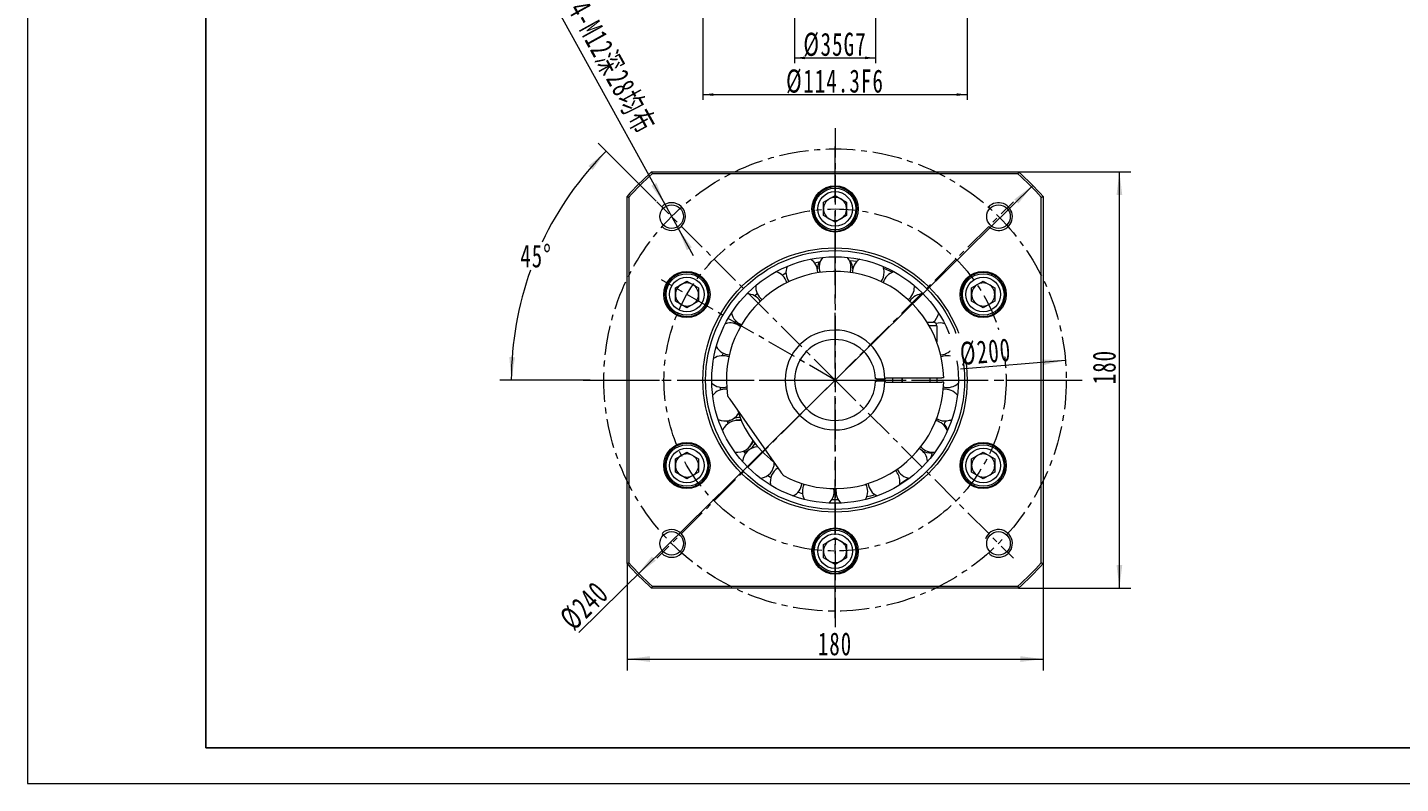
# Model space of a CAD drawing. Header units: millimetres. Extents: x 1279 to 2575, y -336 to 638.
# Tile 1 of 3: x 1279 to 1873, y -336 to -9. Entities that reach past the tile are written whole.
import ezdxf

# ---------------------------------------------------------------- set-up
doc = ezdxf.new("R2010")
doc.units = ezdxf.units.MM
doc.header["$LTSCALE"] = 2
doc.linetypes.add('CENTER', pattern=[10.16, 6.35, -1.27, 1.27, -1.27])
doc.linetypes.add('点画线', pattern=[18, 12, -2, 2, -2])
doc.layers.get('0').update_dxf_attribs({"lineweight": 18})
for name, color, linetype, lineweight in [('1轮廓实线层', 7, 'Continuous', 18), ('3中心线层', 1, 'CENTER', 18), ('中心线层', 1, '点画线', 18), ('图框_外框线', 7, 'Continuous', 18), ('尺寸线层', 3, 'Continuous', 18)]:
    doc.layers.add(name, color=color, linetype=linetype, lineweight=lineweight)
doc.styles.add('标准', font='txt', dxfattribs={"width": 0.667})
doc.dimstyles.new('a4-1-1.5', dxfattribs={"dimtxt": 4.5, "dimasz": 4.5, "dimexe": 2.25, "dimexo": 0, "dimgap": 0.75, "dimtad": 1, "dimdec": 3, "dimdsep": 46, "dimtxsty": '标准', "dimblk": '_CAXARROW', "dimcen": 0, "dimdle": 9, "dimazin": 2, "dimtfac": 0.707107, "dimtdec": 3, "dimtix": 1, "dimtmove": 2, "dimatfit": 3, "dimfxl": 0, "dimfrac": 2, "dimtolj": 1, "dimarcsym": 0})

# ---------------------------------------------------------------- blocks, each defined once
blk = doc.blocks.new('*X4')
at = {"layer": '尺寸线层', "linetype": 'Continuous'}
for points in [[(1538.78, -281.93), (1548.68, -280.69), (1548.68, -283.17)], [(1718.78, -281.93), (1708.88, -280.69), (1708.88, -283.17)]]:
    blk.add_hatch(color=0, dxfattribs=at).paths.add_polyline_path(points, flags=0)
at = {"layer": '尺寸线层', "color": 0, "linetype": 'Continuous'}
for p, q in [((1538.78, -240.57), (1538.78, -286.88)), ((1718.78, -240.57), (1718.78, -286.88)), ((1538.78, -281.93), (1718.78, -281.93))]:
    blk.add_line(p, q, dxfattribs=at)
at = {"layer": '尺寸线层', "color": 0, "insert": (1628.78, -275.41), "char_height": 9.9, "width": 26.9708, "attachment_point": 5, "line_spacing_factor": 1.15057, "style": '标准'}
blk.add_mtext('\\T1.1;180', dxfattribs=at)
blk = doc.blocks.new('_CAXARROW')
blk.add_hatch(color=0).paths.add_polyline_path([(0, 0), (-1, 0.125), (-1, -0.125)], flags=0)
blk = doc.blocks.new('*X5')
at = {"layer": '尺寸线层', "linetype": 'Continuous'}
for points in [[(1751.79, -71.2), (1750.55, -81.1), (1753.02, -81.1)], [(1751.79, -251.2), (1750.55, -241.3), (1753.02, -241.3)]]:
    blk.add_hatch(color=0, dxfattribs=at).paths.add_polyline_path(points, flags=0)
at = {"layer": '尺寸线层', "color": 0, "linetype": 'Continuous'}
for p, q in [((1708.16, -71.2), (1756.74, -71.2)), ((1751.79, -251.2), (1751.79, -71.2)), ((1708.16, -251.2), (1756.74, -251.2))]:
    blk.add_line(p, q, dxfattribs=at)
at = {"layer": '尺寸线层', "color": 0, "insert": (1745.27, -155.6), "char_height": 9.9, "width": 26.9708, "attachment_point": 5, "rotation": 90, "line_spacing_factor": 1.15057, "style": '标准'}
blk.add_mtext('\\T1.1;180', dxfattribs=at)
blk = doc.blocks.new('*X6')
at = {"layer": '尺寸线层', "linetype": 'Continuous'}
for points in [[(1555.18, -85.23), (1551.49, -75.96), (1549.32, -77.16)], [(1560.97, -95.74), (1566.83, -103.82), (1564.66, -105.01)]]:
    blk.add_hatch(color=0, dxfattribs=at).paths.add_polyline_path(points, flags=0)
at = {"layer": '尺寸线层', "color": 0, "linetype": 'Continuous'}
blk.add_line((1509.36, -2.05), (1567.34, -107.3), dxfattribs=at)
at = {"layer": '尺寸线层', "color": 0, "insert": (1532.04, -26.36), "char_height": 9.9, "width": 128.9258, "attachment_point": 5, "rotation": 298.84961, "line_spacing_factor": 1.15057, "style": '标准'}
blk.add_mtext('\\T1.1;4-M12深28均布', dxfattribs=at)
blk = doc.blocks.new('*X7')
at = {"layer": '尺寸线层', "linetype": 'Continuous'}
for points in [[(1529.76, -62.17), (1523.92, -70.26), (1522.08, -68.6)], [(1488.74, -161.2), (1490.33, -151.35), (1487.86, -151.22)]]:
    blk.add_hatch(color=0, dxfattribs=at).paths.add_polyline_path(points, flags=0)
at = {"layer": '尺寸线层', "color": 0, "linetype": 'Continuous'}
for p, q in [((1551.36, -83.77), (1526.26, -58.67)), ((1522.78, -161.2), (1483.79, -161.2))]:
    blk.add_line(p, q, dxfattribs=at)
for start, end in [(135, 154.81815), (160.13079, 180)]:
    blk.add_arc((1628.78, -161.2), 140.04, start, end, dxfattribs=at)
at = {"layer": '尺寸线层', "color": 0, "insert": (1499.4, -107.61), "char_height": 9.9, "width": 26.8241, "attachment_point": 5, "line_spacing_factor": 1.15057, "style": '标准'}
blk.add_mtext('\\T1.1;45%%D', dxfattribs=at)
blk = doc.blocks.new('*X8')
at = {"layer": '尺寸线层', "linetype": 'Continuous'}
for points in [[(1714.27, -76.98), (1706.35, -83.05), (1708.08, -84.81)], [(1543.3, -245.41), (1549.48, -237.58), (1551.22, -239.35)]]:
    blk.add_hatch(color=0, dxfattribs=at).paths.add_polyline_path(points, flags=0)
at = {"layer": '尺寸线层', "color": 0, "linetype": 'Continuous'}
blk.add_line((1517.95, -270.39), (1714.27, -76.98), dxfattribs=at)
at = {"layer": '尺寸线层', "color": 0, "insert": (1520.34, -258.89), "char_height": 9.9, "width": 39.0622, "attachment_point": 5, "rotation": 44.5723, "line_spacing_factor": 1.15057, "style": '标准'}
blk.add_mtext('\\T1.1;%%C240', dxfattribs=at)
blk = doc.blocks.new('*X9')
at = {"layer": '尺寸线层', "linetype": 'Continuous'}
blk.add_hatch(color=0, dxfattribs=at).paths.add_polyline_path([(1728.42, -152.7), (1718.66, -154.77), (1718.45, -152.31)], flags=0)
at = {"layer": '尺寸线层', "color": 0, "linetype": 'Continuous'}
blk.add_line((1728.42, -152.7), (1683.07, -156.57), dxfattribs=at)
at = {"layer": '尺寸线层', "color": 0, "insert": (1693.89, -149.1), "char_height": 9.9, "width": 39.0622, "attachment_point": 5, "rotation": 4.87446, "line_spacing_factor": 1.15057, "style": '标准'}
blk.add_mtext('\\T1.1;%%C200', dxfattribs=at)
blk = doc.blocks.new('*X39')
at = {"layer": '尺寸线层', "linetype": 'Continuous'}
for points in [[(1571.63, -37.72), (1576.13, -37.16), (1576.13, -38.29)], [(1685.93, -37.72), (1681.43, -37.16), (1681.43, -38.29)]]:
    blk.add_hatch(color=0, dxfattribs=at).paths.add_polyline_path(points, flags=0)
at = {"layer": '尺寸线层', "color": 0, "linetype": 'Continuous'}
for p, q in [((1571.63, 7.45), (1571.63, -39.97)), ((1685.93, 7.45), (1685.93, -39.97)), ((1571.63, -37.72), (1685.93, -37.72))]:
    blk.add_line(p, q, dxfattribs=at)
at = {"layer": '尺寸线层', "color": 0, "insert": (1628.78, -32.06), "char_height": 10, "width": 81.122, "attachment_point": 5, "line_spacing_factor": 1.15057, "style": '标准'}
blk.add_mtext('\\T1.1;%%C114.3F6', dxfattribs=at)
blk = doc.blocks.new('*X42')
at = {"layer": '尺寸线层', "linetype": 'Continuous'}
for points in [[(1611.28, -21.84), (1615.78, -21.27), (1615.78, -22.4)], [(1646.28, -21.84), (1641.78, -21.27), (1641.78, -22.4)]]:
    blk.add_hatch(color=0, dxfattribs=at).paths.add_polyline_path(points, flags=0)
at = {"layer": '尺寸线层', "color": 0, "linetype": 'Continuous'}
for p, q in [((1611.28, 15.45), (1611.28, -24.09)), ((1646.28, 15.45), (1646.28, -24.09)), ((1611.28, -21.84), (1646.28, -21.84))]:
    blk.add_line(p, q, dxfattribs=at)
at = {"layer": '尺寸线层', "color": 0, "insert": (1628.78, -16.17), "char_height": 10, "width": 49.7434, "attachment_point": 5, "line_spacing_factor": 1.15057, "style": '标准'}
blk.add_mtext('\\T1.1;%%C35G7', dxfattribs=at)

msp = doc.modelspace()

# ---------------------------------------------------------------- linework, layer by layer
at = {"color": 7, "linetype": 'Continuous', "lineweight": 15}
for p, q in [((1549.412, -71.1968), (1708.1571, -71.1968)), ((1707.8542, -71.9968), (1549.715, -71.9968)), ((1538.7846, -240.5693), (1538.7846, -81.8243)), ((1539.5846, -82.1272), (1539.5846, -240.2664)), ((1623.7846, -84.31), (1628.7846, -81.4233)), ((1628.7846, -81.4233), (1633.7846, -84.31)), ((1717.9846, -240.2664), (1717.9846, -82.1272)), ((1718.7846, -81.8243), (1718.7846, -240.5693)), ((1619.2664, -87.9759), (1619.8146, -87.931)), ((1619.289, -86.1783), (1619.8477, -86.1325)), ((1623.7846, -90.0835), (1623.7846, -84.31)), ((1633.7846, -84.31), (1633.7846, -90.0835)), ((1628.7846, -92.9703), (1623.7846, -90.0835)), ((1633.7846, -90.0835), (1628.7846, -92.9703)), ((1559.6987, -121.31), (1564.6987, -118.4233)), ((1564.6987, -118.4233), (1569.6987, -121.31)), ((1605.8816, -115.7716), (1607.5459, -114.8909)), ((1621.2874, -114.8115), (1621.2903, -114.6126)), ((1687.4367, -116.3434), (1687.7496, -116.7957)), ((1687.4367, -116.3434), (1687.7496, -116.7957)), ((1687.8704, -121.31), (1692.8704, -118.4233)), ((1689.0048, -115.4642), (1689.3237, -115.9251)), ((1689.0048, -115.4642), (1689.3237, -115.9251)), ((1692.8704, -118.4233), (1697.8704, -121.31)), ((1559.6987, -127.0835), (1559.6987, -121.31)), ((1569.6987, -121.31), (1569.6987, -127.0835)), ((1593.9994, -124.7865), (1595.0555, -123.744)), ((1663.1214, -120.9177), (1663.0995, -120.3687)), ((1687.8704, -127.0835), (1687.8704, -121.31)), ((1697.8704, -121.31), (1697.8704, -127.0835)), ((1564.6987, -129.9703), (1559.6987, -127.0835)), ((1569.6987, -127.0835), (1564.6987, -129.9703)), ((1692.8704, -129.9703), (1687.8704, -127.0835)), ((1697.8704, -127.0835), (1692.8704, -129.9703)), ((1559.0688, -131.9109), (1559.3086, -131.4042)), ((1559.0688, -131.9109), (1559.3086, -131.4042)), ((1560.6143, -132.8293), (1560.8495, -132.3322)), ((1560.6143, -132.8293), (1560.8495, -132.3322)), ((1585.2025, -136.7507), (1585.8033, -135.6574)), ((1668.5841, -136.1968), (1671.2846, -136.1968)), ((1672.7846, -137.6968), (1669.4878, -137.6968)), ((1672.7846, -137.6968), (1672.7846, -144.6741)), ((1679.615, -147.5768), (1680.3006, -147.3931)), ((1580.1615, -150.6787), (1580.4033, -149.5718)), ((1650.7618, -160.1968), (1674.9737, -160.1968)), ((1653.7846, -162.1968), (1653.7846, -160.1968)), ((1657.7846, -160.1968), (1657.7846, -162.1968)), ((1669.7846, -160.1968), (1669.7846, -162.1968)), ((1672.9512, -161.1968), (1672.9399, -160.1968)), ((1579.2604, -165.4659), (1579.1809, -164.3571)), ((1646.6776, -160.6968), (1650.3788, -160.6968)), ((1650.3788, -161.6968), (1646.6776, -161.6968)), ((1649.7607, -160.7137), (1649.7607, -161.6968)), ((1650.7618, -162.1968), (1674.9737, -162.1968)), ((1672.9399, -162.1968), (1672.9512, -161.1968)), ((1605.4197, -201.0531), (1583.3407, -169.5209)), ((1582.6051, -179.9861), (1582.1817, -178.8572)), ((1585.3988, -178.3855), (1585.5538, -178.7717)), ((1591.9489, -189.8483), (1592.2058, -190.1756)), ((1696.9548, -189.5643), (1696.7196, -190.0614)), ((1696.9548, -189.5643), (1696.7196, -190.0614)), ((1559.6987, -195.31), (1564.6987, -192.4233)), ((1559.6987, -201.0835), (1559.6987, -195.31)), ((1564.6987, -192.4233), (1569.6987, -195.31)), ((1569.6987, -195.31), (1569.6987, -201.0835)), ((1589.9793, -193.0115), (1589.1245, -191.8781)), ((1687.8704, -195.31), (1692.8704, -192.4233)), ((1687.8704, -201.0835), (1687.8704, -195.31)), ((1692.8704, -192.4233), (1697.8704, -195.31)), ((1697.8704, -195.31), (1697.8704, -201.0835)), ((1698.5003, -190.4827), (1698.2606, -190.9894)), ((1698.5003, -190.4827), (1698.2606, -190.9894)), ((1564.6987, -203.9703), (1559.6987, -201.0835)), ((1569.6987, -201.0835), (1564.6987, -203.9703)), ((1692.8704, -203.9703), (1687.8704, -201.0835)), ((1697.8704, -201.0835), (1692.8704, -203.9703)), ((1568.5644, -206.9294), (1568.2454, -206.4685)), ((1568.5644, -206.9294), (1568.2454, -206.4685)), ((1570.1325, -206.0502), (1569.8195, -205.5979)), ((1570.1325, -206.0502), (1569.8195, -205.5979)), ((1600.9461, -203.5206), (1599.6075, -202.5379)), ((1614.7296, -210.4856), (1612.6973, -209.7683)), ((1623.7846, -232.31), (1628.7846, -229.4233)), ((1628.7846, -229.4233), (1633.7846, -232.31)), ((1623.7846, -238.0835), (1623.7846, -232.31)), ((1633.7846, -232.31), (1633.7846, -238.0835)), ((1638.2801, -236.2153), (1637.7214, -236.2611)), ((1638.2801, -236.2153), (1637.7214, -236.2611)), ((1638.3027, -234.4177), (1637.7546, -234.4626)), ((1638.3027, -234.4177), (1637.7546, -234.4626)), ((1628.7846, -240.9703), (1623.7846, -238.0835)), ((1633.7846, -238.0835), (1628.7846, -240.9703)), ((1708.1571, -251.1968), (1549.412, -251.1968)), ((1549.715, -250.3968), (1707.8542, -250.3968))]:
    msp.add_line(p, q, dxfattribs=at)
for points in [[(1619.9174, -110.4905), (1621.9562, -110.0881), (1622.3522, -110.0197)], [(1634.9721, -109.4502), (1636.7595, -109.6191), (1638.2382, -109.8062)], [(1635.2913, -114.6667), (1635.536, -113.7443), (1635.6596, -112.4468)], [(1649.7923, -112.8245), (1651.0926, -113.3504), (1653.6998, -114.5317)], [(1663.1041, -120.4298), (1663.7881, -120.9782), (1664.1651, -121.2886)], [(1649.7786, -161.6968), (1649.7846, -161.1968), (1649.7786, -160.6968)], [(1672.857, -177.9522), (1672.5147, -178.8261), (1672.5004, -178.8618)], [(1583.4576, -178.5579), (1582.3923, -179.3308), (1582.3647, -179.3549)], [(1677.0911, -182.3774), (1677.6319, -182.5615), (1677.6502, -182.5648)], [(1679.0878, -178.9176), (1678.7219, -178.7306), (1678.317, -178.6209)], [(1589.5274, -192.4204), (1590.558, -192.0368), (1591.0859, -191.7706)], [(1656.6311, -206.6832), (1656.7508, -206.03), (1656.8114, -205.119)], [(1660.7606, -203.7056), (1657.7138, -205.6845), (1656.7144, -206.2699)], [(1630.2491, -213.0916), (1629.3411, -213.0708), (1627.3941, -212.9725)], [(1628.3938, -209.4023), (1628.2931, -208.2304), (1628.2868, -208.1942)], [(1646.1234, -210.8398), (1644.0599, -211.4228), (1642.4918, -211.805)]]:
    msp.add_lwpolyline(points, dxfattribs=at)
for centre, radius in [((1628.7846, -87.1968), 10), ((1628.7846, -87.1968), 9), ((1628.7846, -87.1968), 7.5), ((1558.0739, -90.4861), 5.1), ((1699.4952, -90.4861), 5.1), ((1628.7846, -161.1968), 57.15), ((1628.7846, -161.1968), 56), ((1628.7846, -161.1968), 53.3333), ((1564.6987, -124.1968), 10), ((1564.6987, -124.1968), 9), ((1564.6987, -124.1968), 7.5), ((1692.8704, -124.1968), 10), ((1692.8704, -124.1968), 9), ((1692.8704, -124.1968), 7.5), ((1564.6987, -198.1968), 10), ((1564.6987, -198.1968), 9), ((1692.8704, -198.1968), 10), ((1692.8704, -198.1968), 9), ((1564.6987, -198.1968), 7.5), ((1692.8704, -198.1968), 7.5), ((1628.7846, -235.1968), 10), ((1558.0739, -231.9075), 5.1), ((1628.7846, -235.1968), 9), ((1628.7846, -235.1968), 7.5), ((1699.4952, -231.9075), 5.1)]:
    msp.add_circle(centre, radius, dxfattribs=at)
for centre, radius, start, end in [((1628.7846, -161.1968), 120, 131.4096221, 138.5903779), ((1628.7846, -161.1968), 120, 41.4096221, 48.5903779), ((1628.7846, -161.1968), 119.2, 131.5547546, 138.4452454), ((1628.7846, -161.1968), 119.2, 41.5547546, 48.4452454), ((1628.7846, -87.1968), 9.55, 184.6793375, 173.8775401), ((1628.7846, -87.1968), 5, 120, 180), ((1628.7846, -87.1968), 5, 60, 120), ((1628.7846, -87.1968), 5, 0, 60), ((1628.7846, -87.1968), 9.55, 173.8775401, 184.6793375), ((1628.7846, -87.1968), 5, 180, 240), ((1628.7846, -87.1968), 5, 300, 360), ((1628.7846, -87.1968), 5, 240, 300), ((1614.4153, -114.6126), 6.875, 158.2774643, 215.8353881), ((1614.4153, -114.6126), 6.875, 0, 56.00825), ((1628.7846, -113.3968), 7.6295, 154.3740241, 178.9869215), ((1628.7846, -112.4468), 6.875, 141.1346071, 198.8382727), ((1628.7846, -112.4468), 6.875, 0, 38.8653929), ((1628.7846, -113.3968), 7.6295, 1.0130785, 30.8963451), ((1643.1539, -114.6126), 6.875, 123.99175, 181.65766), ((1643.1539, -114.6126), 6.875, 0, 21.7225357), ((1564.6987, -124.1968), 9.55, 244.6793375, 233.8775401), ((1564.6987, -124.1968), 9.55, 244.6793375, 233.8775401), ((1628.7846, -161.1968), 47, 1.2191511, 188.3313394), ((1601.3227, -120.9177), 6.875, 15.5931833, 73.1511071), ((1643.1539, -114.6126), 6.875, 324.1646119, 360), ((1656.2464, -120.9177), 6.875, 106.8488929, 164.4068167), ((1692.8704, -124.1968), 9.55, 124.6793375, 113.8775401), ((1692.8704, -124.1968), 9.55, 124.6793375, 113.8775401), ((1692.8704, -124.1968), 9.55, 113.8775401, 124.6793375), ((1692.8704, -124.1968), 9.55, 113.8775401, 124.6793375), ((1564.6987, -124.1968), 5, 120, 180), ((1564.6987, -124.1968), 5, 180, 240), ((1564.6987, -124.1968), 5, 60, 120), ((1564.6987, -124.1968), 5, 0, 60), ((1564.6987, -124.1968), 5, 300, 360), ((1590.6703, -130.8017), 6.875, 32.7360404, 90.2939643), ((1601.3227, -120.9177), 6.875, 175.4203214, 232.9782453), ((1656.2464, -120.9177), 6.875, 307.0217547, 360), ((1666.8989, -130.8017), 6.875, 89.7060357, 147.2639596), ((1692.8704, -124.1968), 5, 120, 180), ((1692.8704, -124.1968), 5, 180, 240), ((1692.8704, -124.1968), 5, 60, 120), ((1692.8704, -124.1968), 5, 0, 60), ((1692.8704, -124.1968), 5, 300, 360), ((1564.6987, -124.1968), 5, 240, 300), ((1692.8704, -124.1968), 5, 240, 300), ((1564.6987, -124.1968), 9.55, 233.8775401, 244.6793375), ((1564.6987, -124.1968), 9.55, 233.8775401, 244.6793375), ((1583.4045, -143.3864), 6.875, 49.8788976, 107.4368214), ((1590.6703, -130.8017), 6.875, 192.5631786, 250.1211024), ((1666.8989, -130.8017), 6.875, 308.3028198, 347.4368214), ((1671.2846, -137.6968), 1.5, 0, 90), ((1674.1647, -143.3864), 6.875, 72.5631786, 104.5814506), ((1628.7846, -161.1968), 21.6, 1.3264097, 358.6735903), ((1583.4045, -143.3864), 6.875, 209.7060357, 267.2639596), ((1628.7846, -161.1968), 17.5, 1.6372451, 358.3627549), ((1674.1647, -143.3864), 6.875, 272.7360404, 330.2939643), ((1580.1709, -157.5537), 6.875, 67.0217547, 124.5796786), ((1677.3983, -157.5537), 6.875, 55.4203214, 112.9782453), ((1628.7846, -161.1968), 29, 358.0238917, 1.9761083), ((1580.1709, -157.5537), 6.875, 226.8488929, 284.4068167), ((1581.2568, -172.0447), 6.875, 84.1646119, 141.7225357), ((1628.7846, -161.1968), 47, 241.6686606, 358.7808489), ((1676.3123, -172.0447), 6.875, 38.2774643, 95.8353881), ((1677.3983, -157.5537), 6.875, 255.5931833, 313.1511071), ((1581.2568, -172.0447), 6.875, 244.0905032, 327.7546261), ((1587.3886, -185.0968), 7.6295, 87.4572261, 109.3140664), ((1628.7846, -161.1968), 44.1667, 196.9790379, 233.0209621), ((1676.3123, -172.0447), 6.875, 238.34234, 296.00825), ((1586.5658, -185.5718), 6.875, 75.1025167, 158.8653929), ((1587.3886, -185.0968), 6.6295, 83.375188, 108.9563686), ((1671.0033, -185.5718), 6.875, 21.1346071, 78.8382728), ((1677.9994, -180.5955), 2, 121.4608232, 187.8577292), ((1670.1806, -185.0968), 7.6295, 20.0018501, 39.8559846), ((1564.6987, -198.1968), 9.55, 304.6793375, 293.8775401), ((1564.6987, -198.1968), 9.55, 304.6793375, 293.8775401), ((1586.5658, -185.5718), 6.875, 261.1346071, 344.8974833), ((1595.6261, -196.9331), 6.875, 92.2453739, 175.9094968), ((1587.3886, -185.0968), 6.6295, 311.0436314, 336.624812), ((1587.3886, -185.0968), 7.6295, 310.6859336, 332.5427739), ((1692.8704, -198.1968), 9.55, 64.6793375, 53.8775401), ((1692.8704, -198.1968), 9.55, 64.6793375, 53.8775401), ((1692.8704, -198.1968), 9.55, 53.8775401, 64.6793375), ((1692.8704, -198.1968), 9.55, 53.8775401, 64.6793375), ((1564.6987, -198.1968), 5, 120, 180), ((1564.6987, -198.1968), 5, 60, 120), ((1564.6987, -198.1968), 5, 360, 60), ((1661.943, -196.9331), 6.875, 3.99175, 61.65766), ((1671.0033, -185.5718), 6.875, 221.1617272, 278.8653929), ((1670.1806, -185.0968), 7.6295, 241.0130785, 274.3392862), ((1664.7741, -192.2624), 6, 335.3062952, 358.2765995), ((1692.8704, -198.1968), 5, 120, 180), ((1692.8704, -198.1968), 5, 60, 120), ((1692.8704, -198.1968), 5, 360, 60), ((1564.6987, -198.1968), 5, 180, 240), ((1564.6987, -198.1968), 5, 300, 0), ((1595.6261, -196.9331), 6.875, 278.2774643, 360), ((1607.6327, -205.119), 6.875, 120.6678616, 193.1511071), ((1649.9364, -205.119), 6.875, 0, 44.4068167), ((1661.943, -196.9331), 6.875, 204.1646119, 261.7225357), ((1692.8704, -198.1968), 5, 180, 240), ((1692.8704, -198.1968), 5, 300, 360), ((1564.6987, -198.1968), 5, 240, 300), ((1564.6987, -198.1968), 9.55, 293.8775401, 304.6793375), ((1564.6987, -198.1968), 9.55, 293.8775401, 304.6793375), ((1607.6327, -205.119), 6.875, 295.4203214, 352.9782453), ((1621.5188, -209.4023), 6.875, 152.7360404, 210.2939643), ((1636.0504, -209.4023), 6.875, 360, 27.2639596), ((1649.9364, -205.119), 6.875, 187.0217547, 244.5796786), ((1692.8704, -198.1968), 5, 240, 300), ((1621.5188, -209.4023), 6.875, 312.5631786, 0), ((1636.0504, -209.4023), 6.875, 169.8788976, 227.4368214), ((1636.0504, -209.4023), 6.875, 329.7060357, 0), ((1628.7846, -235.1968), 9.55, 4.6793375, 353.8775401), ((1628.7846, -235.1968), 9.55, 4.6793375, 353.8775401), ((1628.7846, -235.1968), 5, 120, 180), ((1628.7846, -235.1968), 5, 60, 120), ((1628.7846, -235.1968), 5, 0, 60), ((1628.7846, -235.1968), 5, 180, 240), ((1628.7846, -235.1968), 5, 300, 360), ((1628.7846, -235.1968), 9.55, 353.8775401, 4.6793375), ((1628.7846, -235.1968), 9.55, 353.8775401, 4.6793375), ((1628.7846, -161.1968), 120, 221.4096221, 228.5903779), ((1628.7846, -161.1968), 119.2, 221.5547546, 228.4452454), ((1628.7846, -235.1968), 5, 240, 300), ((1628.7846, -161.1968), 119.2, 311.5547546, 318.4452454), ((1628.7846, -161.1968), 120, 311.4096221, 318.5903779)]:
    msp.add_arc(centre, radius, start, end, dxfattribs=at)
at = {"color": 4}
for centre, start, end in [((1558.0739, -90.4861), 226.7191313, 135), ((1699.4952, -90.4861), 225, 136.7191313), ((1558.0739, -231.9075), 225, 133.2808687), ((1699.4952, -231.9075), 223.2808687, 160.1584004)]:
    msp.add_arc(centre, 6, start, end, dxfattribs=at)
at = {"color": 7, "linetype": 'Continuous', "lineweight": 15}
for points in [[(1549.412, -71.1968), (1549.715, -71.9968)], [(1708.1571, -71.1968), (1707.8542, -71.9968)], [(1538.7846, -81.8243), (1539.5846, -82.1272)], [(1717.9846, -82.1272), (1718.7846, -81.8243)], [(1675.7739, -160.1968), (1674.9737, -160.1968)], [(1646.6776, -160.6968), (1646.2774, -160.6968)], [(1646.2774, -161.6968), (1646.6776, -161.6968)], [(1650.7789, -160.6968), (1650.3788, -160.6968)], [(1650.3788, -161.6968), (1650.7789, -161.6968)], [(1675.7739, -162.1968), (1674.9737, -162.1968)], [(1583.3407, -169.5209), (1582.2806, -168.007)], [(1606.4798, -202.567), (1605.4197, -201.0531)], [(1538.7846, -240.5693), (1539.5846, -240.2664)], [(1717.9846, -240.2664), (1718.7846, -240.5693)], [(1549.715, -250.3968), (1549.412, -251.1968)], [(1707.8542, -250.3968), (1708.1571, -251.1968)]]:
    msp.add_open_spline(points, degree=1, dxfattribs=at)
at = {"layer": '3中心线层'}
for p, q in [((1628.7846, -52.1968), (1628.7846, -270.1968)), ((1628.7846, -161.1968), (1551.6489, -84.0611)), ((1628.7846, -161.1968), (1705.9203, -84.0611)), ((1628.7846, -161.1968), (1553.6657, -117.8269)), ((1519.7846, -161.1968), (1737.7846, -161.1968)), ((1628.7846, -161.1968), (1551.6489, -238.3325)), ((1628.7846, -161.1968), (1705.9203, -238.3325))]:
    msp.add_line(p, q, dxfattribs=at)
for radius in [100, 74]:
    msp.add_circle((1628.7846, -161.1968), radius, dxfattribs=at)
at = {"layer": '中心线层'}
for p, q in [((1628.7846, -264.1968), (1628.7846, -58.1968)), ((1525.7846, -161.1968), (1731.7846, -161.1968))]:
    msp.add_line(p, q, dxfattribs=at)

# ---------------------------------------------------------------- dimensions: what is measured, and where the dimension line sits
at = {"layer": '尺寸线层'}
dim = msp.add_diameter_dim_2p(p1=(1560.969, -95.7415), p2=(1555.1788, -85.2308), text='4-M12深28均布', dimstyle='a4-1-1.5', override={"dimpost": '%%C<>', "dimsah": 1, "dimtfill": 1, "dimtzin": 0}, dxfattribs=at)
dim.commit()
dim.dimension.update_dxf_attribs({"geometry": '*X6', "text_midpoint": (1524.9099, -30.2847), "dimtype": 163})
for base, p1, p2, text, picture, middle in [((1646.2846, -21.8363), (1611.2846, 15.4509), (1646.2846, 15.4509), '%%C<>G7', '*X42', (1628.7846, -16.1696)), ((1685.9346, -37.7235), (1571.6346, 7.4509), (1685.9346, 7.4509), '%%C<>F6', '*X39', (1628.7846, -32.0569))]:
    dim = msp.add_linear_dim(base=base, p1=p1, p2=p2, text=text, dimstyle='a4-1-1.5', override={"dimtxt": 10, "dimsah": 1, "dimtfill": 1}, dxfattribs=at)
    dim.commit()
    dim.dimension.update_dxf_attribs({"geometry": picture, "text_midpoint": middle})
dim = msp.add_angular_dim_2l(base=(1499.4045, -107.6058), line1=((1522.7846, -161.1968), (1734.7846, -161.1968)), line2=((1628.7846, -161.1968), (1551.3613, -83.7735)), dimstyle='a4-1-1.5', override={"dimtad": 0, "dimtih": 1, "dimtoh": 1, "dimsah": 1, "dimtdec": 2, "dimtfill": 1, "dimtzin": 8}, dxfattribs=at)
dim.commit()
dim.dimension.update_dxf_attribs({"geometry": '*X7', "text_midpoint": (1499.4045, -107.6058)})
dim = msp.add_linear_dim(base=(1751.7852, -71.1968), p1=(1708.1571, -251.1968), p2=(1708.1571, -71.1968), angle=90, dimstyle='a4-1-1.5', override={"dimsah": 1, "dimtfill": 1, "dimtzin": 0}, dxfattribs=at)
dim.commit()
dim.dimension.update_dxf_attribs({"geometry": '*X5', "text_midpoint": (1745.2677, -155.5971), "dimtype": 160})
dim = msp.add_diameter_dim_2p(p1=(1714.2684, -76.9797), p2=(1543.3007, -245.4138), dimstyle='a4-1-1.5', override={"dimpost": '%%C<>', "dimsah": 1, "dimtfill": 1, "dimtzin": 0}, dxfattribs=at)
dim.commit()
dim.dimension.update_dxf_attribs({"geometry": '*X8', "text_midpoint": (1524.9099, -263.5321), "dimtype": 163})
dim = msp.add_linear_dim(base=(1718.7846, -281.9304), p1=(1538.7846, -240.5693), p2=(1718.7846, -240.5693), dimstyle='a4-1-1.5', override={"dimsah": 1, "dimtfill": 1, "dimtzin": 0}, dxfattribs=at)
dim.commit()
dim.dimension.update_dxf_attribs({"geometry": '*X4', "text_midpoint": (1628.7846, -275.4129), "dimtype": 160})

# ---------------------------------------------------------------- next in the draw order: wipeouts: each hides what was drawn before it
msp.add_wipeout([(1678.9698, -153.0028), (1677.9756, -141.3451), (1708.2657, -138.7619), (1709.2599, -150.4196)]).dxf.layer = '1轮廓实线层'

# ---------------------------------------------------------------- next in the draw order: linework, layer by layer
at = {"layer": '图框_外框线', "color": 3}
msp.add_lwpolyline([(1279.4257, -335.7851), (2574.5998, -335.7851), (2574.5998, 580.0881), (1279.4257, 580.0881)], close=True, dxfattribs=at)
at = {"layer": '图框_外框线', "color": 3, "lineweight": 25}
msp.add_lwpolyline([(1356.5194, -320.3663), (2559.1811, -320.3663), (2559.1811, 564.6693), (1356.5194, 564.6693)], close=True, dxfattribs=at)

# ---------------------------------------------------------------- next in the draw order: dimensions: what is measured, and where the dimension line sits
at = {"layer": '尺寸线层'}
dim = msp.add_diameter_dim_2p(p1=(1529.1462, -169.6941), p2=(1728.4229, -152.6995), dimstyle='a4-1-1.5', override={"dimpost": '%%C<>', "dimsah": 1, "dimtfill": 1, "dimtzin": 0}, dxfattribs=at)
dim.commit()
dim.dimension.update_dxf_attribs({"geometry": '*X9', "text_midpoint": (1694.4462, -155.5971), "dimtype": 163})

doc.saveas('drawing.dxf')
